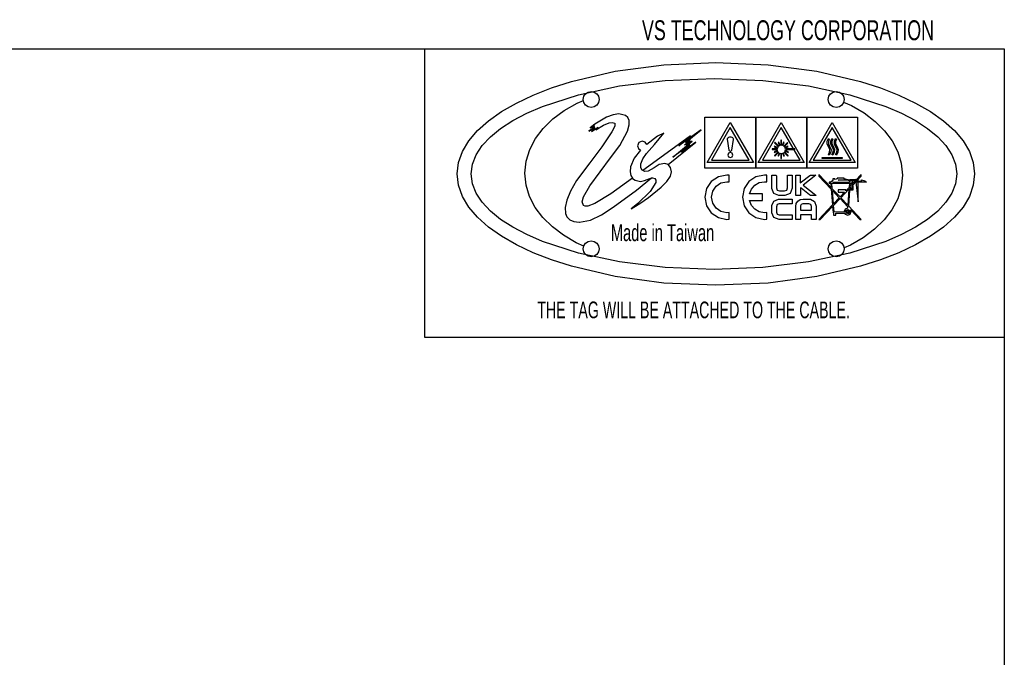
# Model space of a CAD drawing. Extents: x 32 to 818, y 22 to 579.
# Tile 8 of 8: x 571 to 818, y 419 to 579. Entities that reach past the tile are written whole.
import ezdxf
from ezdxf.enums import TextEntityAlignment as Align

# ---------------------------------------------------------------- set-up
doc = ezdxf.new("R2010")
doc.units = 0
doc.header["$LTSCALE"] = 2
doc.layers.get('0').update_dxf_attribs({"linetype": 'CONTINUOUS'})
doc.layers.add('00_FORMAT', color=7, linetype='CONTINUOUS')

# ---------------------------------------------------------------- blocks, each defined once
blk = doc.blocks.new('SW_NOTE_0_14')
at = {"color": 0, "linetype": 'CONTINUOUS', "width": 0.65}
blk.add_text('Made in Taiwan', height=2.1167, dxfattribs=at).set_placement((0, 0), align=Align.BOTTOM_LEFT)
blk = doc.blocks.new('圖塊19')
at = {"color": 7, "linetype": 'CONTINUOUS'}
for p, q in [((42.698796, 56.799572), (54.899844, 58.431126)), ((54.899844, 58.431126), (67.9994, 59)), ((67.9994, 59), (81.099184, 58.43114)), ((81.099184, 58.43114), (93.30034, 56.799626)), ((31.657656, 54.217946), (42.698796, 56.799572)), ((43.773582, 53.114186), (55.223762, 54.512614)), ((55.223762, 54.512614), (67.5172, 55.0002)), ((67.5172, 55.0002), (79.810836, 54.512588)), ((79.810836, 54.512588), (91.261166, 53.11421)), ((93.30034, 56.799626), (104.341494, 54.218046)), ((22.037826, 50.798858), (26.65374, 52.606048)), ((26.65374, 52.606048), (31.657656, 54.217946)), ((33.41196, 50.90142), (43.773582, 53.114186)), ((91.261166, 53.11421), (101.622894, 50.901534)), ((104.341494, 54.218046), (109.345392, 52.60617)), ((109.345392, 52.60617), (113.961276, 50.799)), ((17.842588, 48.810454), (22.037826, 50.798858)), ((24.3842, 47.970816), (33.41196, 50.90142)), ((34.64162, 49.726), (34.798782, 50.50426)), ((34.798782, 48.947444), (34.64162, 49.726)), ((34.798782, 50.50426), (35.227406, 51.139842)), ((35.227406, 51.139842), (35.863196, 51.568388)), ((35.863196, 51.568388), (36.64186, 51.72554)), ((36.64186, 51.72554), (37.420098, 51.568556)), ((37.420098, 51.568556), (38.055682, 51.139942)), ((38.055682, 51.139942), (38.484242, 50.504242)), ((38.484242, 50.504242), (38.6414, 49.726)), ((38.6414, 49.726), (38.484248, 48.947444)), ((96.218, 49.726), (96.37516, 50.50425)), ((96.37516, 48.94775), (96.218, 49.726)), ((96.37516, 50.50425), (96.803724, 51.14)), ((96.803724, 51.14), (97.439328, 51.56875)), ((97.439328, 51.56875), (98.2176, 51.726)), ((98.2176, 51.726), (98.996218, 51.56875)), ((98.996218, 51.56875), (99.632, 51.14)), ((99.632, 51.14), (100.060632, 50.50425)), ((100.060632, 50.50425), (100.2178, 49.726)), ((100.2178, 49.726), (100.060632, 48.94775)), ((101.622894, 50.901534), (110.650726, 47.971026)), ((113.961276, 50.799), (118.15647, 48.810612)), ((14.100702, 46.654912), (17.842588, 48.810454)), ((20.447174, 46.266478), (24.3842, 47.970816)), ((29.851844, 46.925244), (33.075198, 48.776636)), ((33.075198, 48.776636), (34.690879, 49.481978)), ((35.227404, 48.311894), (34.798782, 48.947444)), ((35.863194, 47.883512), (35.227404, 48.311894)), ((36.64186, 47.72646), (35.863194, 47.883512)), ((37.42012, 47.883512), (36.64186, 47.72646)), ((38.055702, 48.311894), (37.42012, 47.883512)), ((38.484248, 48.947444), (38.055702, 48.311894)), ((96.803724, 48.312), (96.37516, 48.94775)), ((97.439328, 47.88325), (96.803724, 48.312)), ((98.2176, 47.726), (97.439328, 47.88325)), ((98.996218, 47.88325), (98.2176, 47.726)), ((99.632, 48.312), (98.996218, 47.88325)), ((100.060632, 48.94775), (99.632, 48.312)), ((100.078544, 49.036443), (102.028438, 48.166166)), ((102.028438, 48.166166), (105.194478, 46.315276)), ((110.650726, 47.971026), (114.587776, 46.26673)), ((118.15647, 48.810612), (121.898308, 46.655078)), ((10.844846, 44.346306), (14.100702, 46.654912)), ((16.935602, 44.41887), (20.447174, 46.266478)), ((24.595282, 42.449108), (27.011488, 44.806772)), ((27.011488, 44.806772), (29.851844, 46.925244)), ((40.4734, 45.238), (37.54667, 43.492632)), ((42.1983, 45.8855), (40.4734, 45.238)), ((43.6046, 46.074), (42.1983, 45.8855)), ((45.2796, 45.656), (43.6046, 46.074)), ((45.834666, 45.17925), (45.2796, 45.656)), ((46.195424, 44.4445), (45.834666, 45.17925)), ((65.1962, 32.482), (65.1962, 45.282)), ((65.1962, 45.282), (77.9956, 45.282)), ((77.9956, 45.282), (77.9956, 32.482)), ((77.9956, 32.482), (77.9956, 45.282)), ((77.9956, 45.282), (90.7952, 45.282)), ((90.7952, 45.282), (90.7952, 32.482)), ((90.7958, 32.482), (90.7958, 45.282)), ((90.7958, 45.282), (103.5952, 45.282)), ((103.5952, 45.282), (103.5952, 32.482)), ((105.194478, 46.315276), (107.982844, 44.2044)), ((114.587776, 46.26673), (118.099366, 44.419152)), ((121.898308, 46.655078), (125.154116, 44.346474)), ((8.10769, 41.898714), (10.844846, 44.346306)), ((11.311468, 40.342086), (13.880146, 42.440052)), ((13.880146, 42.440052), (16.935602, 44.41887)), ((22.644378, 39.880142), (24.595282, 42.449108)), ((37.517126, 42.847576), (36.08344, 41.762434)), ((36.08344, 41.762434), (37.531236, 42.628148)), ((37.54667, 43.492632), (36.39318, 42.61192)), ((36.39318, 42.61192), (37.452922, 43.131914)), ((36.755832, 41.671416), (38.419528, 42.726924)), ((37.620842, 42.472926), (36.755832, 41.671416)), ((37.452922, 43.131914), (36.793934, 42.603454)), ((36.793934, 42.603454), (37.517126, 42.847576)), ((37.531236, 42.628148), (37.091676, 42.185766)), ((37.091676, 42.185766), (37.620842, 42.472926)), ((37.769008, 42.104626), (39.72692, 43.236334)), ((38.419528, 42.726924), (37.769008, 42.104626)), ((39.72692, 43.236334), (41.16951, 43.810478)), ((41.16951, 43.810478), (41.942366, 43.914592)), ((42.561634, 42.961398), (41.858044, 41.569724)), ((41.942366, 43.914592), (42.5449, 43.725282)), ((42.5449, 43.725282), (42.561634, 42.961398)), ((45.765, 41.73), (46.219622, 43.334)), ((46.219622, 43.334), (46.195424, 44.4445)), ((64.26671, 42.097802), (58.65967, 38.066962)), ((60.35159, 38.931982), (64.26671, 42.097802)), ((65.8032, 33.866), (71.5965, 43.89968)), ((71.5964, 42.684), (66.8572, 34.474)), ((76.335, 34.474), (71.5964, 42.684)), ((71.5965, 43.89968), (77.3876, 33.866)), ((78.6036, 33.866), (84.3969, 43.89968)), ((84.3968, 42.684), (79.6576, 34.474)), ((89.1354, 34.474), (84.3968, 42.684)), ((84.3969, 43.89968), (90.188, 33.866)), ((91.4038, 33.866), (97.1964, 43.89968)), ((97.1964, 42.684), (92.4572, 34.474)), ((97.1964, 43.89968), (102.9882, 33.866)), ((101.935, 34.474), (97.1964, 42.684)), ((107.982844, 44.2044), (110.353656, 41.860608)), ((118.099366, 44.419152), (121.154836, 42.440348)), ((121.154836, 42.440348), (123.723522, 40.342378)), ((125.154116, 44.346474), (127.891222, 41.898874)), ((5.921914, 39.326212), (8.10769, 41.898714)), ((9.260232, 38.137036), (11.311468, 40.342086)), ((21.199924, 37.127762), (22.644378, 39.880142)), ((41.858044, 41.569724), (39.34874, 37.775342)), ((43.798306, 38.151766), (45.765, 41.73)), ((53.282068, 40.460976), (50.623274, 38.395562)), ((52.519814, 38.378622), (54.886234, 41.234702)), ((54.886234, 41.234702), (53.282068, 40.460976)), ((61.60535, 40.534982), (54.84543, 35.644082)), ((58.65967, 38.066962), (61.60535, 40.534982)), ((60.067252, 38.261), (61.501644, 39.64318)), ((61.501644, 39.64318), (60.35159, 38.931982)), ((70.8338, 39.872), (70.8084, 39.76)), ((70.8084, 39.76), (70.8084, 39.71)), ((70.8084, 39.71), (71.22115, 36.9922)), ((70.9446, 40.018), (70.8338, 39.872)), ((71.1386, 40.17), (70.9446, 40.018)), ((71.3694, 40.24), (71.1386, 40.17)), ((71.6318, 40.262), (71.3694, 40.24)), ((71.8456, 40.242), (71.6318, 40.262)), ((72.0304, 40.184), (71.8456, 40.242)), ((71.969742, 36.999256), (72.383196, 39.671196)), ((72.194816, 40.074772), (72.0304, 40.184)), ((72.323934, 39.923078), (72.194816, 40.074772)), ((72.374028, 39.817244), (72.323934, 39.923078)), ((72.3832, 39.71), (72.374028, 39.817244)), ((72.383196, 39.671196), (72.3832, 39.71)), ((95.971706, 39.20201), (96.23629, 39.895572)), ((96.23629, 39.895572), (96.4634, 39.758)), ((96.4634, 39.758), (96.237126, 39.15925)), ((96.866802, 39.20272), (97.126534, 39.896282)), ((97.126534, 39.896282), (97.3636, 39.758)), ((97.3636, 39.758), (97.133942, 39.15925)), ((97.762694, 39.20201), (98.026306, 39.895572)), ((98.026306, 39.895572), (98.2542, 39.758)), ((98.2542, 39.758), (98.032826, 39.15925)), ((110.353656, 41.860608), (112.267036, 39.31097)), ((123.723522, 40.342378), (125.774764, 38.1373)), ((127.891222, 41.898874), (130.076954, 39.326354)), ((4.32019, 36.642876), (5.921914, 39.326212)), ((7.7571, 35.836962), (9.260232, 38.137036)), ((20.303074, 34.219858), (21.199924, 37.127762)), ((39.34874, 37.775342), (36.301102, 33.800158)), ((41.471648, 35.004122), (43.798306, 38.151766)), ((48.643754, 38.895976), (48.295652, 38.055486)), ((48.295652, 38.055486), (48.507936, 37.376656)), ((48.507936, 37.376656), (49.052006, 36.94706)), ((49.48451, 39.244344), (48.643754, 38.895976)), ((50.200206, 39.003308), (49.48451, 39.244344)), ((50.623274, 38.395562), (50.200206, 39.003308)), ((50.54806, 36.1429), (52.519814, 38.378622)), ((55.973431, 33.365921), (62.94802, 38.99688)), ((57.17166, 35.236292), (62.03222, 39.255832)), ((61.41134, 38.299092), (57.17166, 35.236292)), ((62.94802, 38.99688), (59.36946, 36.38704)), ((59.36946, 36.38704), (61.41134, 38.299092)), ((61.578548, 39.268532), (60.067252, 38.261)), ((60.480706, 38.169984), (61.578548, 39.268532)), ((62.03222, 39.255832), (60.480706, 38.169984)), ((83.3616, 37.302), (82.091, 37.302)), ((82.091, 37.302), (82.091, 37.138)), ((83.3616, 37.302), (82.091, 37.302)), ((82.091, 37.302), (82.091, 37.138)), ((82.091, 37.138), (83.3616, 37.138)), ((82.091, 37.138), (83.3616, 37.138)), ((82.6822, 38.004), (82.6166, 37.838)), ((82.6822, 38.004), (82.6166, 37.838)), ((82.6166, 37.838), (83.4166, 37.51)), ((82.6166, 37.838), (83.4166, 37.51)), ((83.4816, 37.662), (82.6822, 38.004)), ((83.4816, 37.662), (82.6822, 38.004)), ((82.8248, 38.946), (82.7034, 38.824)), ((82.8248, 38.946), (82.7034, 38.824)), ((82.7034, 38.824), (83.646, 37.882)), ((82.7034, 38.824), (83.646, 37.882)), ((83.7666, 37.992), (82.8248, 38.946)), ((83.7666, 37.992), (82.8248, 38.946)), ((83.4166, 37.51), (83.3616, 37.302)), ((83.4166, 37.51), (83.3616, 37.302)), ((83.3616, 37.138), (83.39335, 36.864246)), ((83.3616, 37.138), (83.39335, 36.864246)), ((83.646, 37.882), (83.4816, 37.662)), ((83.646, 37.882), (83.4816, 37.662)), ((83.7666, 39), (83.6136, 38.934)), ((83.7666, 39), (83.6136, 38.934)), ((83.6136, 38.934), (83.9528, 38.102)), ((83.6136, 38.934), (83.9528, 38.102)), ((84.106, 38.166), (83.7666, 39)), ((84.106, 38.166), (83.7666, 39)), ((83.9528, 38.102), (83.7666, 37.992)), ((83.9528, 38.102), (83.7666, 37.992)), ((84.3142, 38.2), (84.106, 38.166)), ((84.3142, 38.2), (84.106, 38.166)), ((84.4778, 39.472), (84.3142, 39.472)), ((84.3142, 39.472), (84.3142, 38.2)), ((84.4778, 39.472), (84.3142, 39.472)), ((84.3142, 39.472), (84.3142, 38.2)), ((84.4778, 38.2), (84.4778, 39.472)), ((84.4778, 38.2), (84.4778, 39.472)), ((84.6656, 38.166), (84.4778, 38.2)), ((84.6656, 38.166), (84.4778, 38.2)), ((84.9928, 38.966), (84.6656, 38.166)), ((84.9928, 38.966), (84.6656, 38.166)), ((84.8284, 38.112), (85.1572, 38.902)), ((84.8284, 38.112), (85.1572, 38.902)), ((85.048, 37.97), (84.8284, 38.112)), ((85.048, 37.97), (84.8284, 38.112)), ((85.1572, 38.902), (84.9928, 38.966)), ((85.1572, 38.902), (84.9928, 38.966)), ((85.968, 38.88), (85.048, 37.97)), ((85.968, 38.88), (85.048, 37.97)), ((85.1798, 37.85), (86.0886, 38.77)), ((85.1798, 37.85), (86.0886, 38.77)), ((85.312466, 37.674532), (85.1798, 37.85)), ((85.312466, 37.674532), (85.1798, 37.85)), ((86.088576, 38.00332), (85.312466, 37.674532)), ((86.088576, 38.00332), (85.312466, 37.674532)), ((85.376672, 37.521428), (86.154192, 37.84951)), ((85.376672, 37.521428), (86.154192, 37.84951)), ((85.431, 37.302), (85.376672, 37.521428)), ((85.431, 37.302), (85.376672, 37.521428)), ((85.398548, 36.875648), (85.4424, 37.138)), ((85.398548, 36.875648), (85.4424, 37.138)), ((87.8412, 37.302), (85.431, 37.302)), ((87.8412, 37.302), (85.431, 37.302)), ((85.4424, 37.138), (87.8412, 37.138)), ((85.4424, 37.138), (87.8412, 37.138)), ((86.0886, 38.77), (85.968, 38.88)), ((86.0886, 38.77), (85.968, 38.88)), ((86.154192, 37.84951), (86.088576, 38.00332)), ((86.154192, 37.84951), (86.088576, 38.00332)), ((87.8412, 37.138), (87.8412, 37.302)), ((87.8412, 37.138), (87.8412, 37.302)), ((95.968994, 38.514448), (95.971706, 39.20201)), ((96.34424, 37.759152), (95.968994, 38.514448)), ((96.237126, 39.15925), (96.233646, 38.575344)), ((96.233646, 38.575344), (96.5516, 37.938)), ((96.629096, 37.105884), (96.34424, 37.759152)), ((96.5516, 37.938), (96.901068, 37.159406)), ((96.901068, 37.159406), (96.8293, 36.43125)), ((96.867872, 38.515158), (96.866802, 39.20272)), ((97.245772, 37.759862), (96.867872, 38.515158)), ((97.133942, 39.15925), (97.133016, 38.575216)), ((97.133016, 38.575216), (97.4525, 37.93767)), ((97.528314, 37.106594), (97.245772, 37.759862)), ((97.4525, 37.93767), (97.800206, 37.159686)), ((97.800206, 37.159686), (97.725902, 36.431836)), ((97.762882, 38.514448), (97.762694, 39.20201)), ((98.144134, 37.759152), (97.762882, 38.514448)), ((98.032826, 39.15925), (98.032716, 38.575344)), ((98.032716, 38.575344), (98.3522, 37.938)), ((98.42801, 37.105884), (98.144134, 37.759152)), ((98.3522, 37.938), (98.695904, 37.159406)), ((98.695904, 37.159406), (98.622324, 36.43125)), ((112.267036, 39.31097), (113.683108, 36.582556)), ((125.774764, 38.1373), (127.277898, 35.837172)), ((130.076954, 39.326354), (131.678644, 36.642984)), ((3.335194, 33.86278), (4.32019, 36.642876)), ((6.832736, 33.45393), (7.7571, 35.836962)), ((36.258308, 28.044542), (41.471648, 35.004122)), ((47.395892, 34.925736), (46.511306, 32.74408)), ((49.052006, 36.94706), (47.395892, 34.925736)), ((49.071074, 33.558982), (49.604086, 34.816876)), ((49.604086, 34.816876), (50.54806, 36.1429)), ((54.84543, 35.644082), (49.622771, 31.847628)), ((71.172514, 36.183262), (70.992156, 35.74229)), ((70.992156, 35.74229), (71.172514, 35.301318)), ((71.6074, 36.366), (71.172514, 36.183262)), ((71.172514, 35.301318), (71.6074, 35.11858)), ((71.22115, 36.9922), (71.243728, 36.942106)), ((71.243728, 36.942106), (71.30511, 36.860966)), ((71.30511, 36.860966), (71.369316, 36.812284)), ((71.369316, 36.812284), (71.518894, 36.743844)), ((71.518894, 36.743844), (71.698104, 36.743844)), ((72.04412, 36.183036), (71.6074, 36.366)), ((71.6074, 35.11858), (72.044138, 35.301318)), ((71.698104, 36.743844), (71.822282, 36.79535)), ((71.822282, 36.79535), (71.904832, 36.85885)), ((71.904832, 36.85885), (71.959866, 36.942106)), ((71.959866, 36.942106), (71.969742, 36.999256)), ((72.22476, 35.74229), (72.04412, 36.183036)), ((72.044138, 35.301318), (72.22476, 35.74229)), ((83.39335, 36.864246), (82.616536, 36.535458)), ((83.39335, 36.864246), (82.616536, 36.535458)), ((82.616536, 36.535458), (82.682152, 36.381648)), ((82.616536, 36.535458), (82.682152, 36.381648)), ((83.580322, 36.513586), (82.671568, 35.61471)), ((83.580322, 36.513586), (82.671568, 35.61471)), ((82.671568, 35.61471), (82.791514, 35.494766)), ((82.671568, 35.61471), (82.791514, 35.494766)), ((82.682152, 36.381648), (83.460378, 36.711142)), ((82.682152, 36.381648), (83.460378, 36.711142)), ((82.791514, 35.494766), (83.701678, 36.392936)), ((82.791514, 35.494766), (83.701678, 36.392936)), ((83.460378, 36.711142), (83.580322, 36.513586)), ((83.460378, 36.711142), (83.580322, 36.513586)), ((83.887238, 36.250414), (83.59161, 35.506054)), ((83.887238, 36.250414), (83.59161, 35.506054)), ((83.59161, 35.506054), (83.744716, 35.439732)), ((83.59161, 35.506054), (83.744716, 35.439732)), ((83.701678, 36.392936), (83.887238, 36.250414)), ((83.701678, 36.392936), (83.887238, 36.250414)), ((83.744716, 35.439732), (84.040344, 36.184092)), ((83.744716, 35.439732), (84.040344, 36.184092)), ((84.040344, 36.184092), (84.314098, 36.11918)), ((84.040344, 36.184092), (84.314098, 36.11918)), ((84.314098, 36.11918), (84.3142, 34.88)), ((84.314098, 36.11918), (84.3142, 34.88)), ((84.3142, 34.88), (84.4778, 34.88)), ((84.3142, 34.88), (84.4778, 34.88)), ((84.4778, 36.12), (84.730388, 36.174328)), ((84.4778, 36.12), (84.730388, 36.174328)), ((84.4778, 34.88), (84.4778, 36.12)), ((84.4778, 34.88), (84.4778, 36.12)), ((84.730388, 36.174328), (85.026016, 35.440552)), ((84.730388, 36.174328), (85.026016, 35.440552)), ((84.884198, 36.239944), (85.114208, 36.403632)), ((84.884198, 36.239944), (85.114208, 36.403632)), ((85.179826, 35.506874), (84.884198, 36.239944)), ((85.179826, 35.506874), (84.884198, 36.239944)), ((85.026016, 35.440552), (85.179826, 35.506874)), ((85.026016, 35.440552), (85.179826, 35.506874)), ((85.114208, 36.403632), (86.034956, 35.495584)), ((85.114208, 36.403632), (86.034956, 35.495584)), ((85.234154, 36.536276), (85.34422, 36.71196)), ((85.234154, 36.536276), (85.34422, 36.71196)), ((86.154196, 35.615528), (85.234154, 36.536276)), ((86.154196, 35.615528), (85.234154, 36.536276)), ((85.34422, 36.71196), (86.142908, 36.382466)), ((85.34422, 36.71196), (86.142908, 36.382466)), ((86.208524, 36.536276), (85.398548, 36.875648)), ((86.208524, 36.536276), (85.398548, 36.875648)), ((86.034956, 35.495584), (86.154196, 35.615528)), ((86.034956, 35.495584), (86.154196, 35.615528)), ((86.142908, 36.382466), (86.208524, 36.536276)), ((86.142908, 36.382466), (86.208524, 36.536276)), ((94.6728, 35.118), (99.7282, 35.118)), ((94.6728, 34.852), (94.6728, 35.118)), ((99.7282, 34.852), (94.6728, 34.852)), ((96.23629, 35.84075), (96.560934, 36.488006)), ((96.4536, 35.682), (96.23629, 35.84075)), ((96.8293, 36.43125), (96.4536, 35.682)), ((96.560934, 36.488006), (96.629096, 37.105884)), ((97.135706, 35.84146), (97.457174, 36.488716)), ((97.353722, 35.68271), (97.135706, 35.84146)), ((97.725902, 36.431836), (97.353722, 35.68271)), ((97.457174, 36.488716), (97.528314, 37.106594)), ((98.03689, 35.84075), (98.35774, 36.488006)), ((98.2542, 35.682), (98.03689, 35.84075)), ((98.622324, 36.43125), (98.2542, 35.682)), ((98.35774, 36.488006), (98.42801, 37.105884)), ((99.7282, 35.118), (99.7282, 34.852)), ((113.683108, 36.582556), (114.561996, 33.702436)), ((127.277898, 35.837172), (128.202264, 33.454052)), ((131.678644, 36.642984), (132.663616, 33.862842)), ((2.9996, 31), (3.335194, 33.86278)), ((6.5178, 31), (6.832736, 33.45393)), ((19.99498, 31.18432), (20.303074, 34.219858)), ((36.301102, 33.800158), (32.98252, 29.331262)), ((46.511306, 32.74408), (46.42987, 31.53012)), ((49.074948, 32.558154), (49.071074, 33.558982)), ((49.47245, 31.910808), (49.074948, 32.558154)), ((52.502792, 32.53196), (50.96972, 31.72313)), ((53.74536, 33.32756), (52.502792, 32.53196)), ((55.165456, 33.64012), (53.74536, 33.32756)), ((55.95336, 33.389472), (55.165456, 33.64012)), ((55.973431, 33.365921), (55.95336, 33.389472)), ((56.5972, 32.634), (55.973431, 33.365921)), ((56.845012, 31.552222), (56.5972, 32.634)), ((77.9956, 32.482), (65.1962, 32.482)), ((77.3876, 33.866), (65.8032, 33.866)), ((66.8572, 34.474), (76.335, 34.474)), ((90.7952, 32.482), (77.9956, 32.482)), ((90.188, 33.866), (78.6036, 33.866)), ((79.6576, 34.474), (89.1354, 34.474)), ((103.5952, 32.482), (90.7958, 32.482)), ((102.9882, 33.866), (91.4038, 33.866)), ((92.4572, 34.474), (101.935, 34.474)), ((114.561996, 33.702436), (114.86382, 30.69768)), ((128.202264, 33.454052), (128.5172, 31)), ((132.663616, 33.862842), (132.9992, 31)), ((3.335194, 28.137204), (2.9996, 31)), ((6.832736, 28.546172), (6.5178, 31)), ((20.296804, 28.179564), (19.99498, 31.18432)), ((46.999612, 29.940801), (41.57819, 25.999862)), ((46.42987, 31.53012), (46.6234, 30.566126)), ((46.6234, 30.566126), (46.999612, 29.940801)), ((46.999612, 29.940801), (47.051748, 29.854142)), ((47.051748, 29.854142), (47.674764, 29.39622)), ((47.99804, 26.92696), (51.775874, 29.977007)), ((49.622771, 31.847628), (49.47245, 31.910808)), ((50.143926, 31.628586), (49.622771, 31.847628)), ((50.037664, 29.329898), (51.345584, 29.886228)), ((50.96972, 31.72313), (50.143926, 31.628586)), ((51.345584, 29.886228), (51.775874, 29.977007)), ((51.775874, 29.977007), (52.066482, 30.038318)), ((52.066482, 30.038318), (52.663024, 29.809674)), ((52.663024, 29.809674), (52.889892, 29.436448)), ((55.676144, 29.129988), (56.539244, 30.402774)), ((56.539244, 30.402774), (56.845012, 31.552222)), ((68.5926, 30.272938), (66.8249, 29.081)), ((70.7572, 30.71), (68.5926, 30.272938)), ((71.3506, 30.678), (70.7572, 30.71)), ((71.35051, 28.996084), (71.3506, 30.678)), ((78.046498, 30.27247), (76.278842, 29.08057)), ((80.211424, 30.709516), (78.046498, 30.27247)), ((80.7674, 30.682), (80.211424, 30.709516)), ((80.767416, 29.00107), (80.7674, 30.682)), ((81.996504, 30.569216), (82.019786, 30.696216)), ((82.001442, 27.302496), (81.996504, 30.569216)), ((82.0198, 30.696), (83.1444, 30.696)), ((83.1444, 30.696), (83.162744, 30.417306)), ((83.162744, 30.417306), (83.164156, 27.541466)), ((85.944744, 27.492784), (85.94545, 30.394024)), ((85.94545, 30.394024), (85.9456, 30.696)), ((85.9456, 30.696), (87.1034, 30.696)), ((87.1034, 30.696), (87.114688, 30.42295)), ((87.114688, 30.42295), (87.114688, 27.42435)), ((88.038, 25.606), (88.038, 30.692)), ((88.038, 30.692), (89.186, 30.692)), ((89.186, 30.692), (89.186, 28.774)), ((89.513378, 29.022356), (91.546078, 30.615496)), ((93.1222, 30.66), (89.9366, 28.15)), ((91.546078, 30.615496), (91.75845, 30.706512)), ((91.75845, 30.706512), (93.1222, 30.66)), ((96.911512, 27.586492), (93.840932, 30.817232)), ((93.840932, 30.817232), (93.841, 30.418)), ((93.841, 30.418), (96.94684, 27.14706)), ((97.8992, 29.772), (97.3454, 29.772)), ((97.3454, 29.772), (97.3454, 29.348)), ((97.8992, 29.612), (97.8992, 29.772)), ((98.1928, 29.702), (97.8992, 29.612)), ((98.4208, 29.754), (98.1928, 29.702)), ((100.1768, 29.924), (98.4208, 29.924)), ((98.4208, 29.924), (98.4208, 29.754)), ((100.17682, 29.785436), (100.1768, 29.924)), ((101.11803, 29.499686), (100.17682, 29.785436)), ((104.5062, 30.818), (101.8166, 27.988)), ((102.1976, 27.988), (104.50618, 30.41864)), ((104.50618, 30.41864), (104.5062, 30.818)), ((114.86382, 30.69768), (114.555726, 27.662112)), ((128.5172, 31), (128.202264, 28.546186)), ((132.9992, 31), (132.663616, 28.13722)), ((4.32019, 25.357096), (3.335194, 28.137204)), ((7.7571, 26.163216), (6.832736, 28.546172)), ((21.175692, 25.299444), (20.296804, 28.179564)), ((32.98252, 29.331262), (31.453572, 26.68778)), ((34.673634, 25.265104), (36.258308, 28.044542)), ((47.674764, 29.39622), (48.986654, 29.13393)), ((48.986654, 29.13393), (50.037664, 29.329898)), ((51.071834, 25.08573), (54.251954, 27.678194)), ((52.865606, 28.840508), (51.421954, 26.541554)), ((52.889892, 29.436448), (52.865606, 28.840508)), ((54.251954, 27.678194), (55.676144, 29.129988)), ((65.63305, 27.313062), (65.196, 25.148)), ((66.8249, 29.081), (65.63305, 27.313062)), ((67.170392, 26.663274), (68.004422, 27.900802)), ((68.004422, 27.900802), (69.241676, 28.73524)), ((69.241676, 28.73524), (70.75714, 29.04124)), ((70.75714, 29.04124), (71.35051, 28.996084)), ((75.087182, 27.312672), (74.650244, 25.147636)), ((76.278842, 29.08057), (75.087182, 27.312672)), ((76.901312, 27.197792), (77.753996, 28.16719)), ((77.753996, 28.16719), (78.884492, 28.80864)), ((78.884492, 28.80864), (80.21144, 29.04058)), ((80.21144, 29.04058), (80.767416, 29.00107)), ((82.53105, 26.07589), (82.001442, 27.302496)), ((83.164156, 27.541466), (83.345394, 26.939806)), ((85.762534, 26.940688), (85.944744, 27.492784)), ((87.114688, 27.42435), (86.598762, 26.101794)), ((89.186, 28.774), (89.513378, 29.022356)), ((89.3822, 27.378), (89.2, 27.5)), ((89.2, 27.5), (89.2, 25.606)), ((91.486, 25.716), (89.3822, 27.378)), ((89.9366, 28.15), (93.1004, 25.638)), ((96.8854, 28.902), (96.4036, 28.902)), ((96.4036, 28.902), (96.4036, 28.642)), ((96.4036, 28.642), (96.8212, 28.642)), ((96.8212, 28.642), (96.911512, 27.586492)), ((97.3454, 29.348), (96.8854, 28.902)), ((97.198, 27.288), (97.0822, 28.642)), ((97.0822, 28.642), (101.5216, 28.642)), ((99.1722, 25.204), (97.198, 27.288)), ((97.345358, 29.02944), (101.7368, 28.902)), ((98.6824, 29.416), (103.073796, 29.663998)), ((103.756, 29.416), (98.6824, 29.416)), ((101.4432, 27.59), (100.6516, 26.758)), ((101.624618, 29.101048), (101.11803, 29.499686)), ((101.5216, 28.642), (101.4432, 27.59)), ((101.6006, 28.902), (101.736772, 29.027588)), ((101.7368, 28.902), (101.6006, 28.902)), ((102.0162, 29.388914), (101.624618, 29.101048)), ((101.6726, 27.224), (101.689534, 27.456128)), ((102.2144, 27.224), (101.6726, 27.224)), ((101.689534, 27.456128), (101.951294, 27.731294)), ((101.7312, 27.988), (101.7798, 28.644)), ((101.8166, 27.988), (101.7312, 27.988)), ((101.7798, 28.644), (102.0162, 28.574)), ((101.951294, 27.731294), (102.2144, 27.73)), ((102.4226, 28.981104), (102.0162, 29.388914)), ((102.0162, 28.574), (102.4226, 28.981104)), ((102.4742, 27.988), (102.1976, 27.988)), ((102.2144, 27.73), (102.2144, 27.224)), ((102.2906, 28.902), (102.290632, 29.33662)), ((105.838198, 28.90323), (102.2906, 28.902)), ((102.290632, 29.33662), (102.648348, 29.45092)), ((102.4742, 26.964), (102.4742, 27.988)), ((102.648348, 29.45092), (102.812036, 29.490432)), ((102.812036, 29.490432), (102.812, 29.154)), ((102.812, 29.154), (104.5682, 29.154)), ((103.073796, 29.663998), (103.756, 24.024)), ((103.756, 24.024), (103.756, 29.416)), ((104.5682, 29.154), (104.5682, 29.522)), ((104.5682, 29.522), (105.393698, 29.265884)), ((105.393698, 29.265884), (105.838198, 28.90323)), ((114.555726, 27.662112), (113.658876, 24.75414)), ((128.202264, 28.546186), (127.277898, 26.163238)), ((132.663616, 28.13722), (131.678644, 25.357124)), ((5.921914, 22.67375), (4.32019, 25.357096)), ((9.260232, 23.863196), (7.7571, 26.163216)), ((22.591764, 22.57103), (21.175692, 25.299444)), ((31.453572, 26.68778), (30.519342, 24.44574)), ((34.38288, 24.006452), (34.673634, 25.265104)), ((41.57819, 25.999862), (37.592076, 23.555644)), ((42.171222, 22.640724), (47.99804, 26.92696)), ((51.421954, 26.541554), (48.364882, 23.569146)), ((48.889734, 23.607154), (51.071834, 25.08573)), ((65.196, 25.148), (65.633036, 22.98337)), ((66.8646, 25.148), (67.170392, 26.663274)), ((67.17039, 23.632532), (66.8646, 25.148)), ((74.650244, 25.147636), (75.087182, 22.983006)), ((76.4078, 25.982), (76.901312, 27.197792)), ((79.6554, 25.982), (76.4078, 25.982)), ((79.6554, 24.314), (79.6554, 25.982)), ((83.7872, 25.588), (82.53105, 26.07589)), ((83.345394, 26.939806), (83.945204, 26.758302)), ((85.2738, 25.588), (83.7872, 25.588)), ((83.945204, 26.758302), (85.213084, 26.759008)), ((85.213084, 26.759008), (85.762534, 26.940688)), ((86.598762, 26.101794), (85.2738, 25.588)), ((89.2, 25.606), (88.038, 25.606)), ((91.7626, 25.594), (91.486, 25.716)), ((93.0778, 25.588), (91.7626, 25.594)), ((93.1004, 25.638), (93.0778, 25.588)), ((96.94684, 27.14706), (97.280568, 23.20936)), ((97.23388, 26.84716), (98.98577, 25.005664)), ((97.519628, 23.4605), (97.23388, 26.84716)), ((98.98577, 25.005664), (97.519628, 23.4605)), ((97.5508, 23.094), (99.172164, 24.802852)), ((100.6516, 26.964), (98.7178, 26.964)), ((98.7178, 26.964), (98.7178, 26.38)), ((98.7178, 26.38), (100.2912, 26.38)), ((99.172164, 24.802852), (101.08351, 22.796252)), ((100.2912, 26.38), (99.1722, 25.204)), ((99.3626, 25.004), (101.4102, 27.158)), ((101.111, 23.164), (99.3626, 25.004)), ((100.6516, 26.758), (100.6516, 26.964)), ((101.4102, 27.158), (101.111, 23.164)), ((101.3508, 22.91), (101.6536, 26.964)), ((101.6536, 26.964), (102.4742, 26.964)), ((113.658876, 24.75414), (112.214422, 22.001674)), ((127.277898, 26.163238), (125.774764, 23.863224)), ((131.678644, 25.357124), (130.076954, 22.673788)), ((8.10769, 20.101244), (5.921914, 22.67375)), ((11.311468, 21.658176), (9.260232, 23.863196)), ((24.505146, 20.021392), (22.591764, 22.57103)), ((30.519342, 24.44574), (30.108856, 22.582716)), ((30.108856, 22.582716), (30.15114, 21.076282)), ((34.66799, 23.102142), (34.38288, 24.006452)), ((35.13568, 22.87939), (34.66799, 23.102142)), ((35.810118, 22.9092), (35.13568, 22.87939)), ((37.592076, 23.555644), (35.810118, 22.9092)), ((39.208468, 20.741878), (42.171222, 22.640724)), ((46.654534, 22.224974), (48.889734, 23.607154)), ((48.364882, 23.569146), (46.654534, 22.224974)), ((65.633036, 22.98337), (66.82486, 21.21568)), ((68.004424, 22.39475), (67.17039, 23.632532)), ((69.241696, 21.560094), (68.004424, 22.39475)), ((75.087182, 22.983006), (76.278842, 21.215316)), ((76.901268, 23.098788), (76.40776, 24.31458)), ((76.40776, 24.31458), (79.6554, 24.314)), ((77.753952, 22.129388), (76.901268, 23.098788)), ((82.01151, 21.219692), (82.022094, 23.094348)), ((82.022094, 23.094348), (82.566604, 24.192278)), ((82.566604, 24.192278), (83.702724, 24.662088)), ((83.358742, 23.315202), (83.165772, 22.769984)), ((83.165772, 22.769984), (83.1666, 21.428)), ((83.91366, 23.495294), (83.358742, 23.315202)), ((83.702724, 24.662088), (86.945444, 24.66491)), ((86.8396, 23.496), (83.91366, 23.495294)), ((87.1014, 23.496), (86.8396, 23.496)), ((86.945444, 24.66491), (87.1014, 24.652)), ((87.1014, 24.652), (87.1014, 23.496)), ((88.0242, 19.814), (88.024906, 22.78862)), ((88.024906, 22.78862), (88.16294, 23.552846)), ((88.16294, 23.552846), (88.54922, 24.146812)), ((88.54922, 24.146812), (89.145182, 24.530698)), ((89.145182, 24.530698), (89.912262, 24.664688)), ((89.2172, 22.946), (89.2102, 21.898)), ((89.4133, 23.33775), (89.2172, 22.946)), ((89.8332, 23.494), (89.4133, 23.33775)), ((91.343, 23.494), (89.8332, 23.494)), ((89.912262, 24.664688), (91.7106, 24.616)), ((91.801224, 23.30525), (91.343, 23.494)), ((91.7106, 24.616), (92.746576, 24.03775)), ((91.9746, 22.836), (91.801224, 23.30525)), ((91.9738, 21.984), (91.9746, 22.836)), ((92.746576, 24.03775), (93.1464, 22.906)), ((93.1464, 22.906), (93.1472, 19.76)), ((97.280568, 23.20936), (93.840988, 19.58634)), ((94.205, 19.586), (97.31084, 22.84142)), ((97.31084, 22.84142), (97.440662, 21.291318)), ((97.6876, 21.43), (97.5508, 23.094)), ((101.0532, 22.404), (100.4838, 22.146)), ((101.08351, 22.796252), (101.0532, 22.404)), ((104.5062, 19.586), (101.3508, 22.91)), ((125.774764, 23.863224), (123.723522, 21.65821)), ((130.076954, 22.673788), (127.891222, 20.101286)), ((10.844846, 17.65365), (8.10769, 20.101244)), ((13.880146, 19.560224), (11.311468, 21.658176)), ((26.875956, 17.6776), (24.505146, 20.021392)), ((30.15114, 21.076282), (30.521082, 20.18895)), ((30.521082, 20.18895), (31.246426, 19.496284)), ((36.46082, 19.41916), (39.208468, 20.741878)), ((66.82486, 21.21568), (68.59255, 20.023856)), ((68.59255, 20.023856), (70.75718, 19.58682)), ((70.7572, 21.254), (69.241696, 21.560094)), ((71.3506, 21.3), (70.7572, 21.254)), ((71.35055, 19.617864), (71.3506, 21.3)), ((76.278842, 21.215316), (78.046498, 20.023492)), ((78.88445, 21.48794), (77.753952, 22.129388)), ((78.046498, 20.023492), (80.211424, 19.586456)), ((80.2114, 21.256), (78.88445, 21.48794)), ((80.7674, 21.294), (80.2114, 21.256)), ((80.7674, 19.614), (80.7674, 21.294)), ((82.572336, 20.007548), (82.01151, 21.219692)), ((83.8396, 19.544706), (82.572336, 20.007548)), ((83.1666, 21.428), (83.358624, 20.89325)), ((83.358624, 20.89325), (83.8988, 20.714)), ((83.8988, 20.714), (86.82474, 20.714)), ((86.82474, 20.714), (87.1014, 20.714)), ((87.1014, 20.714), (87.1014, 19.544)), ((88.0242, 19.56), (88.0242, 19.814)), ((91.9866, 20.69), (89.2004, 20.69)), ((89.2004, 20.69), (89.2004, 19.56)), ((89.2102, 21.898), (91.9584, 21.898)), ((91.9584, 21.898), (91.9738, 21.984)), ((91.9866, 19.56), (91.9866, 20.69)), ((97.440662, 21.291318), (97.552844, 21.171374)), ((97.552844, 21.171374), (97.5528, 20.64)), ((97.5528, 20.64), (98.0912, 20.64)), ((100.227538, 21.42945), (97.6876, 21.43)), ((98.0912, 20.64), (98.0912, 21.17)), ((98.0912, 21.17), (100.2912, 21.17)), ((100.222686, 21.515178), (100.2212, 21.516)), ((100.2212, 21.516), (100.2212, 21.512)), ((100.2212, 21.512), (100.2226, 21.512)), ((100.4838, 22.146), (100.2226, 21.516)), ((100.2226, 21.512), (100.227538, 21.42945)), ((100.2912, 21.17), (100.483816, 20.884956)), ((100.483816, 20.884956), (101.113876, 20.621784)), ((100.6008, 21.516), (100.74826, 21.87795)), ((100.600862, 21.510704), (100.6008, 21.516)), ((100.753262, 21.152988), (100.600862, 21.510704)), ((100.74826, 21.87795), (100.7532, 21.878)), ((100.7532, 21.878), (101.1138, 22.026)), ((101.1138, 21.002), (100.753262, 21.152988)), ((101.1138, 21.87), (100.75679, 21.515106)), ((100.75679, 21.515106), (101.1138, 21.158802)), ((101.1138, 22.026), (101.1138, 22.024)), ((101.1138, 22.024), (101.1138, 22.026)), ((101.1138, 22.026), (101.472222, 21.877128)), ((101.47081, 21.515106), (101.1138, 21.87)), ((101.1138, 21.158802), (101.47081, 21.515106)), ((101.4722, 21.154), (101.1138, 21.002)), ((101.113876, 20.621784), (101.743936, 20.884956)), ((101.6254, 21.516), (101.4722, 21.154)), ((101.472222, 21.877128), (101.625328, 21.515178)), ((101.743936, 20.884956), (102.00499, 21.515722)), ((102.00499, 21.515722), (101.899862, 21.936232)), ((101.899862, 21.936232), (104.1406, 19.586)), ((112.214422, 22.001674), (110.263518, 19.43263)), ((123.723522, 21.65821), (121.154836, 19.560258)), ((127.891222, 20.101286), (125.154116, 17.653694)), ((14.100702, 15.345044), (10.844846, 17.65365)), ((16.935602, 17.581402), (13.880146, 19.560224)), ((20.447174, 15.733778), (16.935602, 17.581402)), ((29.664322, 15.566724), (26.875956, 17.6776)), ((31.246426, 19.496284), (32.287022, 19.043992)), ((32.287022, 19.043992), (33.60272, 18.877782)), ((33.60272, 18.877782), (33.676, 18.878)), ((33.676, 18.878), (36.46082, 19.41916)), ((70.75718, 19.58682), (71.35055, 19.617864)), ((80.211424, 19.586456), (80.7674, 19.613974)), ((86.8382, 19.544), (83.8396, 19.544706)), ((87.1014, 19.544), (86.8382, 19.544)), ((89.2004, 19.56), (88.0242, 19.56)), ((93.1366, 19.5598), (91.9866, 19.56)), ((93.1472, 19.76), (93.1366, 19.56)), ((93.840988, 19.58634), (94.205, 19.586)), ((104.1406, 19.586), (104.5062, 19.586)), ((110.263518, 19.43263), (107.847312, 17.074922)), ((118.099366, 17.581438), (114.587776, 15.733812)), ((121.154836, 19.560258), (118.099366, 17.581438)), ((125.154116, 17.653694), (121.898308, 15.345088)), ((17.842588, 13.189504), (14.100702, 15.345044)), ((24.3842, 14.029418), (20.447174, 15.733778)), ((32.830362, 13.715834), (29.664322, 15.566724)), ((105.006956, 14.95646), (101.783602, 13.105162)), ((107.847312, 17.074922), (105.006956, 14.95646)), ((114.587776, 15.733812), (110.650726, 14.029448)), ((121.898308, 15.345088), (118.15647, 13.189546)), ((22.037826, 11.201104), (17.842588, 13.189504)), ((33.41196, 11.098742), (24.3842, 14.029418)), ((34.78081, 12.845309), (32.830362, 13.715834)), ((34.64162, 12.156), (34.798772, 12.93426)), ((34.798772, 12.93426), (35.227318, 13.569842)), ((35.227318, 13.569842), (35.8629, 13.998388)), ((35.8629, 13.998388), (36.64116, 14.15554)), ((36.64116, 14.15554), (37.419802, 13.998556)), ((37.419802, 13.998556), (38.055594, 13.569942)), ((38.055594, 13.569942), (38.48423, 12.934242)), ((38.48423, 12.934242), (38.6414, 12.156)), ((96.218, 12.156), (96.37516, 12.93425)), ((96.37516, 12.93425), (96.803724, 13.57)), ((96.803724, 13.57), (97.439328, 13.99875)), ((97.439328, 13.99875), (98.2176, 14.156)), ((98.2176, 14.156), (98.996218, 13.99875)), ((98.996218, 13.99875), (99.632, 13.57)), ((99.632, 13.57), (100.060632, 12.93425)), ((100.060632, 12.93425), (100.2178, 12.156)), ((101.783602, 13.105162), (100.168492, 12.400161)), ((110.650726, 14.029448), (101.622894, 11.098764)), ((118.15647, 13.189546), (113.961276, 11.201142)), ((26.65374, 9.39392), (22.037826, 11.201104)), ((43.773582, 8.8859), (33.41196, 11.098742)), ((34.798772, 11.377336), (34.64162, 12.156)), ((35.227318, 10.741546), (34.798772, 11.377336)), ((35.8629, 10.312922), (35.227318, 10.741546)), ((36.64116, 10.15576), (35.8629, 10.312922)), ((37.419824, 10.312922), (36.64116, 10.15576)), ((38.055614, 10.741544), (37.419824, 10.312922)), ((38.484238, 11.377334), (38.055614, 10.741544)), ((38.6414, 12.156), (38.484238, 11.377334)), ((101.622894, 11.098764), (91.261166, 8.885912)), ((96.37516, 11.37775), (96.218, 12.156)), ((96.803724, 10.742), (96.37516, 11.37775)), ((97.439328, 10.31325), (96.803724, 10.742)), ((98.2176, 10.156), (97.439328, 10.31325)), ((98.996218, 10.31325), (98.2176, 10.156)), ((99.632, 10.742), (98.996218, 10.31325)), ((100.060632, 11.37775), (99.632, 10.742)), ((100.2178, 12.156), (100.060632, 11.37775)), ((113.961276, 11.201142), (109.345392, 9.393952)), ((31.657656, 7.782026), (26.65374, 9.39392)), ((42.698796, 5.200414), (31.657656, 7.782026)), ((55.223762, 7.487412), (43.773582, 8.8859)), ((67.5172, 6.9998), (55.223762, 7.487412)), ((79.810836, 7.487416), (67.5172, 6.9998)), ((91.261166, 8.885912), (79.810836, 7.487416)), ((104.341494, 7.782054), (93.30034, 5.200428)), ((109.345392, 9.393952), (104.341494, 7.782054)), ((54.899844, 3.56887), (42.698796, 5.200414)), ((93.30034, 5.200428), (81.099184, 3.568874)), ((67.9994, 3), (54.899844, 3.56887)), ((81.099184, 3.568874), (67.9994, 3))]:
    blk.add_line(p, q, dxfattribs=at)
blk = doc.blocks.new('圖塊21')
at = {"color": 7, "linetype": 'CONTINUOUS', "xscale": 0.5, "yscale": 0.5, "zscale": 0.5}
blk.add_blockref('圖塊19', (-1.5, -1.5), dxfattribs=at)
at = {"color": 7, "linetype": 'CONTINUOUS'}
blk.add_blockref('SW_NOTE_0_14', (19.29, 4.92), dxfattribs=at)

msp = doc.modelspace()

# ---------------------------------------------------------------- linework, layer by layer
at = {"layer": '00_FORMAT', "color": 7}
for p, q in [((32.025, 572), (818.025, 572)), ((672.445, 499.501), (672.445, 572)), ((818.025, 572), (818.025, 22)), ((818.025, 499.501), (672.445, 499.501))]:
    msp.add_line(p, q, dxfattribs=at)

# ---------------------------------------------------------------- block references
at = {"layer": '00_FORMAT', "xscale": 2, "yscale": 2, "zscale": 2}
msp.add_blockref('圖塊21', (680.577, 512.588), dxfattribs=at)

# ---------------------------------------------------------------- texts
at = {"color": 7, "linetype": 'CONTINUOUS'}
for s, height, width, p in [('VS TECHNOLOGY CORPORATION', 5, 0.672, (726.971, 572.699)), ('THE TAG WILL BE ATTACHED TO THE CABLE.', 4.2, 0.635526, (700.677, 503.057))]:
    msp.add_text(s, height=height, dxfattribs=dict(at, width=width)).set_placement(p, align=Align.BOTTOM_LEFT)

doc.saveas('drawing.dxf')
